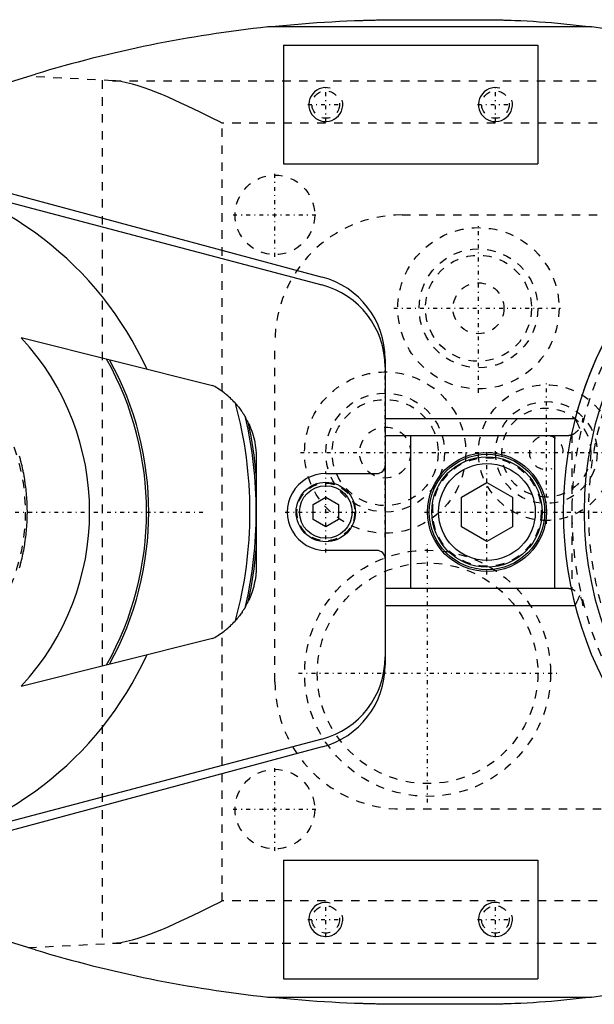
# Model space of a CAD drawing. Extents: x -394 to 140, y -100 to 100.
# Tile 2 of 7: x -328 to -260, y -58 to 58. Entities that reach past the tile are written whole.
import ezdxf

# ---------------------------------------------------------------- set-up
doc = ezdxf.new("R2010")
doc.units = 0
doc.linetypes.add('CENTER', pattern=[1.5, 0.45, -0.5, 0.05, -0.5])
doc.linetypes.add('DASHED', pattern=[2, 1, -1])
for name, color, linetype in [('AM_0', 7, 'CONTINUOUS'), ('AM_10', 7, 'CONTINUOUS'), ('AM_3', 7, 'DASHED'), ('AM_7', 7, 'CENTER')]:
    doc.layers.add(name, color=color, linetype=linetype)

msp = doc.modelspace()

# ---------------------------------------------------------------- linework, layer by layer
at = {"layer": 'AM_0', "color": 7, "linetype": 'CONTINUOUS'}
for p, q in [((-260.69, 57.14), (-298.83, 57.14)), ((-282.83, 58), (-273.73, 58)), ((-297, 55), (-297, 41)), ((-297, 55), (-267, 55)), ((-267, 55), (-267, 41)), ((-362.3, 40.68), (-326.23, 51.58)), ((-297, 41), (-267, 41)), ((-339.22, 40.23), (-292.41, 27.68)), ((-339.65, 39.22), (-292.45, 26.75)), ((-327.92, 20.54), (-305.34, 14.91)), ((-285, 18.02), (-285, -18.02)), ((-285, 11), (-262.6, 11)), ((-285, 9), (-263.7, 9)), ((-282, 9), (-282, -9)), ((-265, -9), (-265, 9)), ((-300.19, 6.34), (-300.19, -6.34)), ((-291.99, 4.54), (-286, 4.53)), ((-276, 1.73), (-273, 3.46)), ((-273, 3.46), (-270, 1.73)), ((-293.5, 0.87), (-292, 1.73)), ((-292, 1.73), (-290.5, 0.87)), ((-276, -1.73), (-276, 1.73)), ((-270, 1.73), (-270, -1.73)), ((-293.5, -0.87), (-293.5, 0.87)), ((-290.5, 0.87), (-290.5, -0.87)), ((-292, -1.73), (-293.5, -0.87)), ((-290.5, -0.87), (-292, -1.73)), ((-273, -3.46), (-276, -1.73)), ((-270, -1.73), (-273, -3.46)), ((-286, -4.53), (-291.99, -4.54)), ((-263.7, -9), (-285, -9)), ((-285, -11), (-262.6, -11)), ((-305.34, -14.91), (-327.92, -20.54)), ((-292.45, -26.75), (-339.65, -39.22)), ((-292.41, -27.68), (-339.22, -40.23)), ((-326.23, -51.58), (-362.3, -40.68)), ((-297, -41), (-297, -55)), ((-297, -41), (-267, -41)), ((-267, -41), (-267, -55)), ((-297, -55), (-267, -55)), ((-298.83, -57.14), (-260.69, -57.14)), ((-273.73, -58), (-282.83, -58))]:
    msp.add_line(p, q, dxfattribs=at)
for points in [[(-298.83, 57.14, 0), (-296.17, 57.41, 0), (-293.06, 57.65, 0), (-292.17, 57.71, 0), (-291.28, 57.76, 0), (-290.84, 57.79, 0), (-290.39, 57.81, 0), (-289.51, 57.85, 0), (-288.62, 57.89, 0), (-288.1, 57.91, 0), (-287.95, 57.91, 0), (-287.8, 57.92, 0), (-287.73, 57.92, 0), (-287.65, 57.92, 0), (-287.5, 57.93, 0), (-287.36, 57.93, 0), (-287.21, 57.94, 0), (-287.06, 57.94, 0), (-286.91, 57.94, 0), (-286.84, 57.95, 0), (-286.76, 57.95, 0), (-286.61, 57.95, 0), (-286.47, 57.96, 0), (-286.32, 57.96, 0), (-286.17, 57.96, 0), (-286.02, 57.97, 0), (-285.95, 57.97, 0), (-285.87, 57.97, 0), (-285.72, 57.97, 0), (-285.58, 57.97, 0), (-285.5, 57.98, 0), (-285.43, 57.98, 0), (-285.28, 57.98, 0), (-285.13, 57.98, 0), (-285.06, 57.98, 0), (-284.98, 57.98, 0), (-284.83, 57.99, 0), (-284.68, 57.99, 0), (-284.54, 57.99, 0), (-284.39, 57.99, 0), (-284.24, 57.99, 0), (-284.17, 57.99, 0), (-284.09, 57.99, 0), (-283.94, 58, 0), (-283.79, 58, 0), (-283.65, 58, 0), (-283.5, 58, 0), (-283.35, 58, 0), (-283.28, 58, 0), (-283.2, 58, 0), (-283.05, 58, 0), (-282.9, 58, 0), (-282.83, 58, 0)], [(-273.73, 58, 0), (-273.67, 58, 0), (-273.55, 58, 0), (-273.43, 58, 0), (-273.37, 58, 0), (-273.31, 58, 0), (-273.19, 58, 0), (-273.06, 58, 0), (-272.94, 58, 0), (-272.82, 58, 0), (-272.7, 57.99, 0), (-272.64, 57.99, 0), (-272.58, 57.99, 0), (-272.46, 57.99, 0), (-272.34, 57.99, 0), (-272.22, 57.99, 0), (-272.1, 57.99, 0), (-271.97, 57.98, 0), (-271.91, 57.98, 0), (-271.85, 57.98, 0), (-271.73, 57.98, 0), (-271.61, 57.98, 0), (-271.55, 57.98, 0), (-271.49, 57.97, 0), (-271.37, 57.97, 0), (-271.25, 57.97, 0), (-271.19, 57.97, 0), (-271.13, 57.97, 0), (-271.01, 57.96, 0), (-270.88, 57.96, 0), (-270.76, 57.96, 0), (-270.64, 57.95, 0), (-270.52, 57.95, 0), (-270.46, 57.95, 0), (-270.4, 57.94, 0), (-270.28, 57.94, 0), (-270.16, 57.94, 0), (-269.73, 57.92, 0), (-269.01, 57.89, 0), (-268.28, 57.85, 0), (-267.56, 57.81, 0), (-267.2, 57.79, 0), (-266.83, 57.76, 0), (-266.11, 57.71, 0), (-265.38, 57.65, 0), (-262.85, 57.41, 0), (-260.69, 57.14, 0)], [(-302.63, 12.78, 0), (-302.7, 12.85, 0), (-302.83, 12.99, 0), (-302.97, 13.14, 0), (-303.04, 13.21, 0), (-303.11, 13.27, 0), (-303.25, 13.41, 0), (-303.39, 13.54, 0), (-303.54, 13.67, 0), (-303.69, 13.8, 0), (-303.83, 13.92, 0), (-303.91, 13.98, 0), (-303.99, 14.04, 0), (-304.14, 14.15, 0), (-304.3, 14.26, 0), (-304.45, 14.37, 0), (-304.61, 14.48, 0), (-304.77, 14.58, 0), (-304.85, 14.63, 0), (-304.93, 14.68, 0), (-305.09, 14.77, 0), (-305.26, 14.86, 0), (-305.34, 14.91, 0)], [(-302.63, 12.78, 0), (-302.58, 12.72, 0), (-302.47, 12.59, 0), (-302.37, 12.47, 0), (-302.32, 12.41, 0), (-302.27, 12.35, 0), (-302.18, 12.23, 0), (-302.1, 12.11, 0), (-302.01, 12, 0), (-301.94, 11.89, 0), (-301.87, 11.79, 0), (-301.83, 11.74, 0), (-301.8, 11.69, 0), (-301.74, 11.6, 0), (-301.69, 11.52, 0), (-301.64, 11.44, 0), (-301.61, 11.39, 0), (-301.6, 11.38, 0), (-301.6, 11.37, 0), (-301.59, 11.36, 0), (-301.59, 11.36, 0), (-301.58, 11.35, 0), (-301.58, 11.34, 0), (-301.57, 11.33, 0), (-301.56, 11.31, 0), (-301.56, 11.3, 0), (-301.55, 11.3, 0), (-301.55, 11.29, 0), (-301.55, 11.29, 0), (-301.54, 11.28, 0), (-301.54, 11.27, 0), (-301.54, 11.27, 0), (-301.53, 11.26, 0), (-301.52, 11.25, 0), (-301.52, 11.24, 0), (-301.52, 11.24, 0), (-301.51, 11.23, 0), (-301.51, 11.22, 0), (-301.5, 11.21, 0), (-301.5, 11.21, 0), (-301.5, 11.2, 0), (-301.49, 11.2, 0), (-301.49, 11.19, 0), (-301.49, 11.18, 0), (-301.48, 11.18, 0), (-301.48, 11.17, 0), (-301.48, 11.17, 0), (-301.47, 11.16, 0), (-301.47, 11.16, 0), (-301.47, 11.16, 0), (-301.47, 11.15, 0), (-301.47, 11.15, 0), (-301.47, 11.15, 0)], [(-301.1, 10.44, 0), (-301.16, 10.57, 0), (-301.29, 10.82, 0), (-301.41, 11.04, 0), (-301.47, 11.15, 0)], [(-301.1, 10.44, 0), (-301.1, 10.44, 0), (-301.1, 10.43, 0), (-301.1, 10.43, 0), (-301.1, 10.43, 0), (-301.1, 10.43, 0), (-301.1, 10.43, 0), (-301.1, 10.43, 0), (-301.1, 10.43, 0), (-301.09, 10.43, 0), (-301.09, 10.43, 0), (-301.09, 10.43, 0), (-301.09, 10.42, 0), (-301.09, 10.42, 0), (-301.09, 10.42, 0), (-301.09, 10.42, 0), (-301.09, 10.42, 0), (-301.09, 10.42, 0), (-301.09, 10.42, 0), (-301.09, 10.41, 0), (-301.09, 10.41, 0), (-301.09, 10.41, 0), (-301.09, 10.41, 0), (-301.08, 10.4, 0), (-301.08, 10.39, 0), (-301.07, 10.38, 0), (-301.07, 10.37, 0), (-301.06, 10.35, 0), (-301.05, 10.34, 0), (-301.05, 10.33, 0), (-301.05, 10.32, 0), (-301.04, 10.3, 0), (-301.03, 10.29, 0), (-301.02, 10.27, 0), (-301.01, 10.25, 0), (-301.01, 10.23, 0), (-301, 10.22, 0), (-301, 10.21, 0), (-300.99, 10.19, 0), (-300.98, 10.17, 0), (-300.97, 10.16, 0), (-300.97, 10.15, 0), (-300.96, 10.12, 0), (-300.95, 10.1, 0), (-300.94, 10.09, 0), (-300.94, 10.08, 0), (-300.93, 10.05, 0), (-300.92, 10.02, 0), (-300.91, 10, 0), (-300.9, 9.97, 0), (-300.88, 9.94, 0), (-300.88, 9.92, 0), (-300.87, 9.91, 0), (-300.86, 9.88, 0), (-300.85, 9.85, 0), (-300.8, 9.73, 0), (-300.72, 9.51, 0), (-300.64, 9.27, 0), (-300.56, 9, 0), (-300.53, 8.86, 0), (-300.49, 8.73, 0), (-300.42, 8.45, 0), (-300.37, 8.17, 0), (-300.32, 7.89, 0), (-300.28, 7.61, 0), (-300.24, 7.33, 0), (-300.23, 7.19, 0), (-300.22, 7.05, 0), (-300.2, 6.76, 0), (-300.19, 6.48, 0), (-300.19, 6.34, 0)], [(-263.7, 9, 0), (-263.67, 9, 0), (-263.62, 9, 0), (-263.57, 9, 0), (-263.55, 9.01, 0), (-263.52, 9.01, 0), (-263.47, 9.01, 0), (-263.43, 9.02, 0), (-263.38, 9.02, 0), (-263.34, 9.03, 0), (-263.3, 9.04, 0), (-263.29, 9.04, 0), (-263.27, 9.05, 0), (-263.23, 9.06, 0), (-263.2, 9.06, 0), (-263.17, 9.07, 0), (-263.14, 9.08, 0), (-263.12, 9.09, 0), (-263.1, 9.09, 0), (-263.09, 9.09, 0), (-263.07, 9.1, 0), (-263.05, 9.11, 0), (-263.05, 9.11, 0)], [(-300.19, -6.34, 0), (-300.19, -6.47, 0), (-300.2, -6.73, 0), (-300.21, -6.99, 0), (-300.22, -7.12, 0), (-300.23, -7.24, 0), (-300.26, -7.5, 0), (-300.3, -7.76, 0), (-300.34, -8.02, 0), (-300.39, -8.27, 0), (-300.44, -8.53, 0), (-300.47, -8.65, 0), (-300.5, -8.78, 0), (-300.57, -9.03, 0), (-300.65, -9.27, 0), (-300.72, -9.51, 0), (-300.8, -9.72, 0), (-300.84, -9.83, 0), (-300.85, -9.86, 0), (-300.87, -9.89, 0), (-300.87, -9.91, 0), (-300.88, -9.92, 0), (-300.89, -9.95, 0), (-300.9, -9.98, 0), (-300.9, -9.99, 0), (-300.91, -10, 0), (-300.92, -10.03, 0), (-300.93, -10.06, 0), (-300.94, -10.07, 0), (-300.94, -10.08, 0), (-300.95, -10.11, 0), (-300.96, -10.13, 0), (-300.98, -10.16, 0), (-300.99, -10.19, 0), (-301, -10.22, 0), (-301.01, -10.23, 0), (-301.01, -10.25, 0), (-301.03, -10.28, 0), (-301.04, -10.3, 0), (-301.05, -10.33, 0), (-301.06, -10.35, 0), (-301.06, -10.35, 0), (-301.06, -10.35, 0), (-301.06, -10.36, 0), (-301.06, -10.36, 0), (-301.06, -10.36, 0), (-301.07, -10.37, 0), (-301.07, -10.37, 0), (-301.07, -10.37, 0), (-301.07, -10.38, 0), (-301.07, -10.38, 0), (-301.07, -10.38, 0), (-301.07, -10.38, 0), (-301.08, -10.39, 0), (-301.08, -10.39, 0), (-301.08, -10.39, 0), (-301.08, -10.39, 0), (-301.08, -10.4, 0), (-301.08, -10.4, 0), (-301.08, -10.4, 0), (-301.08, -10.4, 0), (-301.09, -10.41, 0), (-301.09, -10.41, 0), (-301.09, -10.41, 0), (-301.09, -10.42, 0), (-301.09, -10.42, 0), (-301.09, -10.42, 0), (-301.09, -10.42, 0), (-301.09, -10.42, 0), (-301.09, -10.43, 0), (-301.09, -10.43, 0), (-301.1, -10.43, 0), (-301.1, -10.43, 0), (-301.1, -10.43, 0), (-301.1, -10.43, 0), (-301.1, -10.44, 0), (-301.1, -10.44, 0)], [(-263.05, -9.11, 0), (-263.05, -9.11, 0), (-263.07, -9.1, 0), (-263.09, -9.09, 0), (-263.1, -9.09, 0), (-263.12, -9.09, 0), (-263.14, -9.08, 0), (-263.17, -9.07, 0), (-263.2, -9.06, 0), (-263.23, -9.06, 0), (-263.27, -9.05, 0), (-263.29, -9.04, 0), (-263.3, -9.04, 0), (-263.34, -9.03, 0), (-263.38, -9.03, 0), (-263.43, -9.02, 0), (-263.47, -9.01, 0), (-263.52, -9.01, 0), (-263.55, -9.01, 0), (-263.57, -9, 0), (-263.62, -9, 0), (-263.67, -9, 0), (-263.7, -9, 0)], [(-301.47, -11.15, 0), (-301.41, -11.04, 0), (-301.29, -10.82, 0), (-301.16, -10.57, 0), (-301.1, -10.44, 0)], [(-301.47, -11.15, 0), (-301.47, -11.15, 0), (-301.47, -11.15, 0), (-301.47, -11.16, 0), (-301.47, -11.16, 0), (-301.47, -11.16, 0), (-301.48, -11.17, 0), (-301.48, -11.17, 0), (-301.48, -11.18, 0), (-301.49, -11.19, 0), (-301.49, -11.19, 0), (-301.49, -11.2, 0), (-301.5, -11.2, 0), (-301.5, -11.21, 0), (-301.51, -11.22, 0), (-301.51, -11.23, 0), (-301.52, -11.23, 0), (-301.52, -11.24, 0), (-301.52, -11.25, 0), (-301.53, -11.25, 0), (-301.53, -11.26, 0), (-301.54, -11.27, 0), (-301.54, -11.28, 0), (-301.54, -11.28, 0), (-301.55, -11.29, 0), (-301.56, -11.3, 0), (-301.56, -11.31, 0), (-301.56, -11.31, 0), (-301.57, -11.32, 0), (-301.57, -11.33, 0), (-301.58, -11.34, 0), (-301.59, -11.35, 0), (-301.59, -11.36, 0), (-301.6, -11.37, 0), (-301.6, -11.38, 0), (-301.61, -11.39, 0), (-301.61, -11.4, 0), (-301.64, -11.44, 0), (-301.69, -11.52, 0), (-301.75, -11.61, 0), (-301.8, -11.7, 0), (-301.84, -11.74, 0), (-301.87, -11.79, 0), (-301.94, -11.9, 0), (-302.02, -12, 0), (-302.1, -12.12, 0), (-302.18, -12.23, 0), (-302.28, -12.35, 0), (-302.32, -12.41, 0), (-302.37, -12.47, 0), (-302.47, -12.59, 0), (-302.58, -12.72, 0), (-302.63, -12.78, 0)], [(-305.34, -14.91, 0), (-305.26, -14.86, 0), (-305.09, -14.77, 0), (-304.93, -14.68, 0), (-304.85, -14.63, 0), (-304.77, -14.58, 0), (-304.61, -14.48, 0), (-304.45, -14.37, 0), (-304.3, -14.26, 0), (-304.14, -14.15, 0), (-303.99, -14.04, 0), (-303.91, -13.98, 0), (-303.83, -13.92, 0), (-303.69, -13.8, 0), (-303.54, -13.67, 0), (-303.39, -13.54, 0), (-303.25, -13.41, 0), (-303.11, -13.27, 0), (-303.04, -13.21, 0), (-302.97, -13.14, 0), (-302.83, -12.99, 0), (-302.7, -12.85, 0), (-302.63, -12.78, 0)], [(-282.83, -58, 0), (-282.9, -58, 0), (-283.05, -58, 0), (-283.2, -58, 0), (-283.28, -58, 0), (-283.35, -58, 0), (-283.5, -58, 0), (-283.65, -58, 0), (-283.79, -58, 0), (-283.94, -58, 0), (-284.09, -57.99, 0), (-284.17, -57.99, 0), (-284.24, -57.99, 0), (-284.39, -57.99, 0), (-284.54, -57.99, 0), (-284.68, -57.99, 0), (-284.83, -57.99, 0), (-284.98, -57.98, 0), (-285.06, -57.98, 0), (-285.13, -57.98, 0), (-285.28, -57.98, 0), (-285.43, -57.98, 0), (-285.5, -57.98, 0), (-285.58, -57.97, 0), (-285.72, -57.97, 0), (-285.87, -57.97, 0), (-285.95, -57.97, 0), (-286.02, -57.97, 0), (-286.17, -57.96, 0), (-286.32, -57.96, 0), (-286.47, -57.96, 0), (-286.61, -57.95, 0), (-286.76, -57.95, 0), (-286.84, -57.95, 0), (-286.91, -57.94, 0), (-287.06, -57.94, 0), (-287.21, -57.94, 0), (-287.36, -57.93, 0), (-287.5, -57.93, 0), (-287.65, -57.92, 0), (-287.73, -57.92, 0), (-287.8, -57.92, 0), (-287.95, -57.91, 0), (-288.1, -57.91, 0), (-288.62, -57.89, 0), (-289.51, -57.85, 0), (-290.39, -57.81, 0), (-290.84, -57.79, 0), (-291.28, -57.76, 0), (-292.17, -57.71, 0), (-293.06, -57.65, 0), (-293.95, -57.59, 0), (-294.84, -57.52, 0), (-295.72, -57.44, 0), (-296.17, -57.41, 0), (-296.61, -57.37, 0), (-297.5, -57.28, 0), (-298.38, -57.19, 0), (-298.83, -57.14, 0)], [(-260.69, -57.14, 0), (-262.85, -57.41, 0), (-265.38, -57.65, 0), (-266.11, -57.71, 0), (-266.83, -57.76, 0), (-267.2, -57.79, 0), (-267.56, -57.81, 0), (-268.28, -57.85, 0), (-269.01, -57.89, 0), (-269.73, -57.92, 0), (-270.16, -57.94, 0), (-270.28, -57.94, 0), (-270.4, -57.94, 0), (-270.46, -57.95, 0), (-270.52, -57.95, 0), (-270.64, -57.95, 0), (-270.76, -57.96, 0), (-270.88, -57.96, 0), (-271.01, -57.96, 0), (-271.13, -57.97, 0), (-271.19, -57.97, 0), (-271.25, -57.97, 0), (-271.37, -57.97, 0), (-271.49, -57.97, 0), (-271.55, -57.98, 0), (-271.61, -57.98, 0), (-271.73, -57.98, 0), (-271.85, -57.98, 0), (-271.91, -57.98, 0), (-271.97, -57.98, 0), (-272.1, -57.99, 0), (-272.22, -57.99, 0), (-272.34, -57.99, 0), (-272.46, -57.99, 0), (-272.58, -57.99, 0), (-272.64, -57.99, 0), (-272.7, -57.99, 0), (-272.82, -58, 0), (-272.94, -58, 0), (-273.06, -58, 0), (-273.19, -58, 0), (-273.31, -58, 0), (-273.37, -58, 0), (-273.43, -58, 0), (-273.55, -58, 0), (-273.67, -58, 0), (-273.73, -58, 0)]]:
    msp.add_polyline3d(points, dxfattribs=at)
for centre, radius in [((-220, 0), 41.5), ((-273, 0), 7), ((-273, 0), 6.8), ((-273, 0), 6.5), ((-273, 0), 5.7), ((-292, 0), 3.5), ((-292, 0), 3.1)]:
    msp.add_circle(centre, radius, dxfattribs=at)
for centre, radius, start, end in [((-282.83, -92), 150, 96.1215, 106.8188), ((-273.73, -41.86), 99.86, 79.9766, 82.4957), ((-220, 0), 44, 43.3286, 255.0856), ((-220, 0), 44, 90, 165.5225), ((-350, 0), 40.56, 24.5423, 136.7643), ((-295, 17.08), 10, 0, 75.2096), ((-295, 18.02), 10, 0, 74.9953), ((-350, 0), 30.16, 317.0811, 42.9189), ((-350, 0), 36.87, 330.7387, 29.2613), ((-350, 0), 37.13, 331.1086, 28.8914), ((-350, 0), 49.06, 344.9033, 15.0967), ((-350, 0), 49.8, 347.0647, 12.9353), ((-350, 0), 50, 5.0672, 12.0471), ((-286, 5.53), 1, 269.9044, 0), ((-292, 0), 4.54, 89.9044, 270.0956), ((-350, 0), 50, 347.9529, 354.9328), ((-286, -5.53), 1, 0, 90.0956), ((-350, 0), 40.56, 223.2357, 335.4577), ((-295, -17.08), 10, 284.7904, 0), ((-295, -18.02), 10, 285.0047, 0), ((-282.83, 92), 150, 253.1812, 263.8785), ((-273.73, 41.86), 99.86, 277.5043, 280.0234)]:
    msp.add_arc(centre, radius, start, end, dxfattribs=at)
at = {"layer": 'AM_10', "color": 7, "linetype": 'CONTINUOUS'}
for centre in [(-292, 48), (-272, 48), (-292, -48), (-272, -48)]:
    msp.add_arc(centre, 2, 75, 15, dxfattribs=at)
at = {"layer": 'AM_3', "color": 6, "linetype": 'DASHED'}
for p, q in [((-317.14, 50.81), (-327.09, 51.32)), ((-318.36, 50.87), (-318.36, -50.87)), ((-317.14, 50.81), (-224.27, 50.81)), ((-196.02, 45.81), (-304.21, 45.81)), ((-304.21, -45.81), (-304.21, 45.81)), ((-283, 35), (-243.53, 35)), ((-298, -20), (-298, 20)), ((-313.1, 16.84), (-313.11, 16.85)), ((-261.7, 11), (-261.57, 11)), ((-263.05, 9.11), (-263, 9.13)), ((-263, 9.13), (-263, -9.13)), ((-263, -9.13), (-263.05, -9.11)), ((-261.57, -11), (-261.7, -11)), ((-313.11, -16.85), (-313.1, -16.84)), ((-243.53, -35), (-283, -35)), ((-196.02, -45.81), (-304.21, -45.81)), ((-327.09, -51.32), (-317.14, -50.81)), ((-317.14, -50.81), (-224.27, -50.81))]:
    msp.add_line(p, q, dxfattribs=at)
for points in [[(-304.21, 45.81, 0), (-304.57, 45.99, 0), (-305.3, 46.35, 0), (-306.04, 46.72, 0), (-306.41, 46.91, 0), (-306.79, 47.09, 0), (-307.55, 47.46, 0), (-308.31, 47.83, 0), (-309.07, 48.18, 0), (-309.83, 48.53, 0), (-310.57, 48.86, 0), (-310.94, 49.02, 0), (-311.31, 49.18, 0), (-312.03, 49.47, 0), (-312.74, 49.74, 0), (-313.42, 49.99, 0), (-314.1, 50.21, 0), (-314.79, 50.41, 0), (-315.13, 50.49, 0), (-315.48, 50.57, 0), (-316.16, 50.7, 0), (-316.55, 50.76, 0), (-316.65, 50.77, 0), (-316.76, 50.78, 0), (-316.82, 50.79, 0), (-316.87, 50.79, 0), (-316.98, 50.8, 0), (-317.09, 50.8, 0), (-317.14, 50.81, 0)], [(-262.6, 11, 0), (-262.59, 10.97, 0), (-262.55, 10.9, 0), (-262.52, 10.83, 0), (-262.51, 10.79, 0), (-262.49, 10.76, 0), (-262.46, 10.69, 0), (-262.43, 10.62, 0), (-262.39, 10.56, 0), (-262.36, 10.49, 0), (-262.33, 10.42, 0), (-262.32, 10.39, 0), (-262.3, 10.36, 0), (-262.27, 10.29, 0), (-262.24, 10.23, 0), (-262.22, 10.16, 0), (-262.19, 10.1, 0), (-262.16, 10.04, 0), (-262.15, 10.01, 0), (-262.14, 9.97, 0), (-262.11, 9.91, 0), (-262.09, 9.85, 0), (-262.08, 9.82, 0)], [(-328.1, -6.56, 0), (-328.03, -6.34, 0), (-328, -6.22, 0), (-327.97, -6.11, 0), (-327.92, -5.89, 0), (-327.86, -5.66, 0), (-327.81, -5.43, 0), (-327.75, -5.2, 0), (-327.71, -4.98, 0), (-327.68, -4.86, 0), (-327.66, -4.75, 0), (-327.61, -4.52, 0), (-327.57, -4.29, 0), (-327.55, -4.18, 0), (-327.53, -4.06, 0), (-327.49, -3.83, 0), (-327.46, -3.6, 0), (-327.44, -3.49, 0), (-327.42, -3.37, 0), (-327.39, -3.14, 0), (-327.36, -2.91, 0), (-327.33, -2.68, 0), (-327.31, -2.44, 0), (-327.29, -2.21, 0), (-327.28, -2.1, 0), (-327.27, -1.98, 0), (-327.25, -1.75, 0), (-327.23, -1.51, 0), (-327.22, -1.28, 0), (-327.21, -1.05, 0), (-327.2, -0.82, 0), (-327.19, -0.7, 0), (-327.19, -0.58, 0), (-327.19, -0.35, 0), (-327.18, -0.12, 0), (-327.18, 0, 0), (-327.18, 0.12, 0), (-327.19, 0.35, 0), (-327.19, 0.58, 0), (-327.19, 0.7, 0), (-327.2, 0.82, 0), (-327.21, 1.05, 0), (-327.22, 1.28, 0), (-327.23, 1.51, 0), (-327.25, 1.75, 0), (-327.27, 1.98, 0), (-327.28, 2.1, 0), (-327.29, 2.21, 0), (-327.31, 2.44, 0), (-327.33, 2.68, 0), (-327.36, 2.91, 0), (-327.39, 3.14, 0), (-327.42, 3.37, 0), (-327.44, 3.49, 0), (-327.46, 3.6, 0), (-327.49, 3.83, 0), (-327.53, 4.06, 0), (-327.55, 4.18, 0), (-327.57, 4.29, 0), (-327.61, 4.52, 0), (-327.66, 4.75, 0), (-327.68, 4.86, 0), (-327.71, 4.98, 0), (-327.75, 5.2, 0), (-327.81, 5.43, 0), (-327.86, 5.66, 0), (-327.92, 5.89, 0), (-327.97, 6.11, 0), (-328, 6.22, 0), (-328.03, 6.34, 0), (-328.1, 6.56, 0)], [(-262.08, -9.82, 0), (-262.09, -9.85, 0), (-262.11, -9.91, 0), (-262.14, -9.97, 0), (-262.15, -10.01, 0), (-262.16, -10.04, 0), (-262.19, -10.1, 0), (-262.22, -10.16, 0), (-262.24, -10.23, 0), (-262.27, -10.29, 0), (-262.3, -10.36, 0), (-262.32, -10.39, 0), (-262.33, -10.42, 0), (-262.36, -10.49, 0), (-262.39, -10.56, 0), (-262.43, -10.62, 0), (-262.46, -10.69, 0), (-262.49, -10.76, 0), (-262.51, -10.79, 0), (-262.52, -10.83, 0), (-262.55, -10.9, 0), (-262.59, -10.97, 0), (-262.6, -11, 0)], [(-317.14, -50.81, 0), (-317.09, -50.8, 0), (-316.98, -50.8, 0), (-316.87, -50.79, 0), (-316.82, -50.79, 0), (-316.76, -50.78, 0), (-316.65, -50.77, 0), (-316.55, -50.76, 0), (-316.16, -50.7, 0), (-315.48, -50.57, 0), (-315.13, -50.49, 0), (-314.79, -50.41, 0), (-314.1, -50.21, 0), (-313.42, -49.99, 0), (-312.74, -49.74, 0), (-312.03, -49.47, 0), (-311.31, -49.18, 0), (-310.94, -49.02, 0), (-310.57, -48.86, 0), (-309.83, -48.53, 0), (-309.07, -48.18, 0), (-308.31, -47.83, 0), (-307.55, -47.46, 0), (-306.79, -47.09, 0), (-306.41, -46.91, 0), (-306.04, -46.72, 0), (-305.3, -46.35, 0), (-304.57, -45.99, 0), (-304.21, -45.81, 0)]]:
    msp.add_polyline3d(points, dxfattribs=at)
for centre, radius in [((-292, 48), 1.62), ((-272, 48), 1.62), ((-220, 0), 41), ((-298, 35), 4.69), ((-274, 24), 9.5), ((-274, 24), 7), ((-274, 24), 6.25), ((-274, 24), 3), ((-350, 0), 22.57), ((-285, 7), 9.5), ((-285, 7), 7), ((-266, 7), 8), ((-285, 7), 6.25), ((-266, 7), 6), ((-266, 7), 5.25), ((-285, 7), 3), ((-273, 0), 6.4), ((-292, 0), 3.4), ((-280, -19), 14.5), ((-280, -19), 13), ((-298, -35), 4.69), ((-292, -48), 1.62), ((-272, -48), 1.62)]:
    msp.add_circle(centre, radius, dxfattribs=at)
for centre, radius, start, end in [((-220, 0), 43, 1.9991, 358.0009), ((-283, 20), 15, 90, 180), ((-263.7, 11), 2, 290.4873, 0), ((-266, 7), 2, 0, 290.4873), ((-263.7, -11), 2, 0, 69.5127), ((-283, -20), 15, 180, 270)]:
    msp.add_arc(centre, radius, start, end, dxfattribs=at)
at = {"layer": 'AM_7', "color": 4, "linetype": 'CENTER'}
for p, q in [((-292, 45.9), (-292, 50.1)), ((-272, 45.9), (-272, 50.1)), ((-294.1, 48), (-289.9, 48)), ((-274.1, 48), (-269.9, 48)), ((-298, 30.08), (-298, 39.92)), ((-302.92, 35), (-293.08, 35)), ((-274, 14.03), (-274, 33.98)), ((-283.98, 24), (-264.02, 24)), ((-285, -2.98), (-285, 16.98)), ((-266, -1.4), (-266, 15.4)), ((-294.98, 7), (-275.02, 7)), ((-274.4, 7), (-257.6, 7)), ((-273, -7.35), (-273, 7.35)), ((-292, -4.77), (-292, 4.77)), ((-296.77, 0), (-287.23, 0)), ((-265.15, 0), (-174.85, 0)), ((-393.73, 0), (-306.27, 0)), ((-280.35, 0), (-265.65, 0)), ((-263.57, 0), (-173.43, 0)), ((-280, -34.23), (-280, -3.77)), ((-295.23, -19), (-264.77, -19)), ((-298, -39.92), (-298, -30.08)), ((-302.92, -35), (-293.08, -35)), ((-292, -50.1), (-292, -45.9)), ((-272, -50.1), (-272, -45.9)), ((-294.1, -48), (-289.9, -48)), ((-274.1, -48), (-269.9, -48))]:
    msp.add_line(p, q, dxfattribs=at)

doc.saveas('drawing.dxf')
